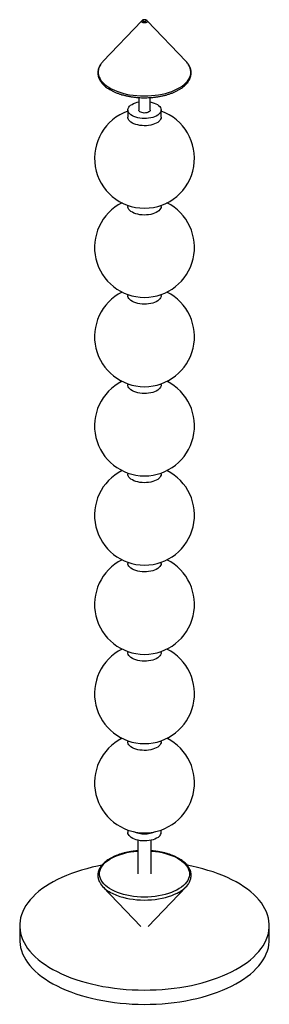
# Paper-space layout '_Trimétrica' of a CAD drawing. Header units: millimetres. Extents: x -150 to 150, y -77 to 1105.
import ezdxf

# ---------------------------------------------------------------- set-up
doc = ezdxf.new("R2010")
doc.units = ezdxf.units.MM

psp = doc.layouts.new('_Trimétrica')

# ---------------------------------------------------------------- linework, layer by layer
at = {"color": 7, "linetype": 'Continuous', "lineweight": 25}
for p, q in [((-3.2, 1103.7), (-50, 1054.7)), ((50, 1054.7), (3.2, 1103.7)), ((-7, 1011.4), (-7, 996.4)), ((7, 996.4), (7, 1011.4)), ((-20, 996.4), (-20, 987.9)), ((20, 987.9), (20, 996.4)), ((-20, 882), (-20, 880.7)), ((20, 880.7), (20, 882)), ((-20, 774.9), (-20, 773.6)), ((20, 773.6), (20, 774.9)), ((-20, 667.7), (-20, 666.4)), ((20, 666.4), (20, 667.7)), ((-20, 560.6), (-20, 559.3)), ((20, 559.3), (20, 560.6)), ((-20, 453.4), (-20, 452.1)), ((20, 452.1), (20, 453.4)), ((-20, 346.3), (-20, 345)), ((20, 345), (20, 346.3)), ((-20, 239.2), (-20, 237.9)), ((20, 237.9), (20, 239.2)), ((-20, 132), (-20, 129.2)), ((20, 129.2), (20, 132)), ((-8, 119.8), (-8, 79.3)), ((8, 79.3), (8, 119.8)), ((-50, 63.9), (-4.4, 16)), ((4.4, 16), (50, 63.9)), ((-150, 17.1), (-150, 0)), ((150, 0), (150, 17.1))]:
    psp.add_line(p, q, dxfattribs=at)
at = {"color": 8, "linetype": 'Continuous', "lineweight": 25, "flags": 128}
for points in [[(-1.7, 1101.3), (-2.6, 1101.6), (-3.2, 1102.1), (-3.6, 1102.6), (-3.6, 1103.2), (-3.2, 1103.7)], [(3.2, 1103.7), (3.6, 1103.2), (3.6, 1102.6), (3.2, 1102), (2.5, 1101.6), (1.6, 1101.2), (0.5, 1101.1), (-0.6, 1101.1), (-1.7, 1101.3)], [(-52.6, 1051.4), (-53.7, 1049.6), (-54.7, 1047.4), (-55.3, 1045.1), (-55.6, 1042.8), (-55.6, 1040.6), (-55.2, 1038.3), (-54.4, 1036), (-53.3, 1033.8), (-51.9, 1031.7), (-50.1, 1029.6), (-48.1, 1027.6), (-45.7, 1025.7), (-43, 1023.8), (-40.1, 1022.1), (-36.9, 1020.6), (-33.4, 1019.1), (-29.8, 1017.8), (-26, 1016.7)], [(-26, 1016.7), (-22, 1015.7), (-17.9, 1014.9), (-13.6, 1014.2), (-9.3, 1013.8), (-4.9, 1013.5), (-0.5, 1013.4), (4, 1013.4), (8.4, 1013.7), (12.7, 1014.1), (17, 1014.7), (21.1, 1015.5), (25.2, 1016.5), (29, 1017.6), (32.7, 1018.8), (36.2, 1020.2), (39.4, 1021.8), (42.4, 1023.5), (45.2, 1025.3), (47.6, 1027.2), (49.7, 1029.2), (51.6, 1031.2), (53.1, 1033.4), (54.2, 1035.6), (55.1, 1037.8), (55.5, 1040.1), (55.7, 1042.4), (55.4, 1044.6), (54.9, 1046.9), (53.9, 1049.1), (53, 1050.8)], [(-25.2, 54.7), (-29, 55.8), (-32.6, 57.1), (-35.9, 58.5), (-39.1, 60), (-41.9, 61.7), (-44.6, 63.5), (-46.9, 65.4), (-48.9, 67.4), (-50.6, 69.5), (-52, 71.6), (-53, 73.8), (-53.7, 76), (-54, 78.2), (-54, 80.5), (-53.6, 82.7), (-52.9, 84.9), (-51.9, 87.1), (-50.5, 89.2), (-48.8, 91.3), (-46.8, 93.3), (-44.4, 95.1), (-41.8, 96.9), (-38.9, 98.6), (-35.8, 100.2), (-32.4, 101.6), (-28.8, 102.8), (-25, 104), (-21.1, 104.9), (-17, 105.7), (-12.8, 106.3), (-8.6, 106.8), (-8, 106.8)], [(8, 106.8), (8.8, 106.7), (13.1, 106.3), (17.2, 105.7), (21.3, 104.9), (25.2, 103.9), (29, 102.8), (32.6, 101.5), (35.9, 100.1), (39.1, 98.5), (41.9, 96.8), (44.6, 95), (46.9, 93.1), (48.9, 91.2), (50.6, 89.1), (52, 87), (53, 84.8), (53.7, 82.6), (54, 80.3), (54, 78.1), (53.6, 75.9), (52.9, 73.7), (51.9, 71.5), (50.5, 69.3), (48.8, 67.3), (46.8, 65.3), (44.4, 63.4), (41.8, 61.6), (38.9, 59.9), (35.8, 58.4), (32.4, 57), (28.8, 55.7), (25, 54.6), (21.1, 53.6), (17, 52.9), (12.8, 52.2), (8.6, 51.8), (4.2, 51.5), (-0.1, 51.4), (-4.5, 51.5), (-8.8, 51.8), (-13.1, 52.3), (-17.2, 52.9), (-21.3, 53.7), (-25.2, 54.7), (-25.2, 54.7)], [(-26, 51.2), (-22, 50.2), (-17.9, 49.4), (-13.6, 48.8), (-9.3, 48.3), (-4.9, 48), (-0.5, 47.9), (4, 48), (8.4, 48.2), (12.7, 48.6), (17, 49.2), (21.1, 50), (25.2, 51), (29, 52.1), (32.7, 53.4), (36.2, 54.8), (39.4, 56.3), (41.1, 57.2)]]:
    psp.add_lwpolyline(points, dxfattribs=at)
at = {"color": 7, "linetype": 'Continuous', "lineweight": 25, "flags": 128}
for points in [[(0.9, 1104.5), (0.2, 1104.6), (-0.6, 1104.6), (-1.3, 1104.4), (-1.8, 1104.1), (-2, 1103.7), (-1.9, 1103.3), (-1.5, 1102.9), (-0.9, 1102.7), (-0.2, 1102.6), (0.6, 1102.6), (1.3, 1102.8), (1.8, 1103.1), (2, 1103.5), (1.9, 1103.9), (1.5, 1104.2), (0.9, 1104.5)], [(7, 1006.1), (9.3, 1005.6), (11.6, 1004.8), (13.7, 1004), (15.5, 1003), (17, 1001.8), (18.3, 1000.6), (19.2, 999.3), (19.8, 998), (20, 996.6), (19.9, 995.2), (19.4, 993.9), (18.5, 992.6), (17.4, 991.3), (15.9, 990.2), (14.1, 989.2), (12.1, 988.3), (9.9, 987.5), (7.5, 986.9), (4.9, 986.5), (2.3, 986.2), (-0.4, 986.1), (-3, 986.3), (-5.6, 986.6), (-8.1, 987), (-10.5, 987.7), (-12.7, 988.5), (-14.6, 989.4), (-16.3, 990.5), (-17.7, 991.7), (-18.8, 992.9), (-19.5, 994.2), (-19.9, 995.6), (-20, 997), (-19.7, 998.3), (-19, 999.7), (-18, 1000.9), (-16.7, 1002.1), (-15, 1003.2), (-13.2, 1004.2), (-11, 1005), (-8.7, 1005.7), (-7, 1006.1)], [(7, 996.4), (7, 996.3), (6.8, 995.5), (6.2, 994.8), (5.3, 994.1), (4.2, 993.5), (2.8, 993.1), (1.3, 992.9), (-0.3, 992.8), (-1.8, 993), (-3.3, 993.3), (-4.6, 993.7), (-5.6, 994.3), (-6.4, 995), (-6.9, 995.8), (-7, 996.4)], [(20, 987.9), (19.9, 986.7), (19.4, 985.3), (18.5, 984), (17.4, 982.8), (15.9, 981.6), (14.1, 980.6), (12.1, 979.7), (9.9, 978.9), (7.5, 978.3), (4.9, 977.9), (2.3, 977.6), (-0.4, 977.6), (-3, 977.7), (-5.6, 978), (-8.1, 978.5), (-10.5, 979.1), (-12.7, 979.9), (-14.6, 980.8), (-16.3, 981.9), (-17.7, 983.1), (-18.8, 984.3), (-19.5, 985.7), (-19.9, 987), (-20, 987.9)], [(20, 880.7), (19.9, 879.5), (19.4, 878.2), (18.5, 876.9), (17.4, 875.6), (15.9, 874.5), (14.1, 873.4), (12.1, 872.5), (9.9, 871.8), (7.5, 871.2), (4.9, 870.7), (2.3, 870.5), (-0.4, 870.4), (-3, 870.5), (-5.6, 870.8), (-8.1, 871.3), (-10.5, 872), (-12.7, 872.8), (-14.6, 873.7), (-16.3, 874.8), (-17.7, 875.9), (-18.8, 877.2), (-19.5, 878.5), (-19.9, 879.9), (-20, 880.7)], [(20, 773.6), (19.9, 772.4), (19.4, 771), (18.5, 769.7), (17.4, 768.5), (15.9, 767.3), (14.1, 766.3), (12.1, 765.4), (9.9, 764.6), (7.5, 764), (4.9, 763.6), (2.3, 763.4), (-0.4, 763.3), (-3, 763.4), (-5.6, 763.7), (-8.1, 764.2), (-10.5, 764.8), (-12.7, 765.6), (-14.6, 766.6), (-16.3, 767.6), (-17.7, 768.8), (-18.8, 770.1), (-19.5, 771.4), (-19.9, 772.7), (-20, 773.6)], [(20, 666.4), (19.9, 665.2), (19.4, 663.9), (18.5, 662.6), (17.4, 661.3), (15.9, 660.2), (14.1, 659.1), (12.1, 658.2), (9.9, 657.5), (7.5, 656.9), (4.9, 656.5), (2.3, 656.2), (-0.4, 656.1), (-3, 656.3), (-5.6, 656.6), (-8.1, 657), (-10.5, 657.7), (-12.7, 658.5), (-14.6, 659.4), (-16.3, 660.5), (-17.7, 661.6), (-18.8, 662.9), (-19.5, 664.2), (-19.9, 665.6), (-20, 666.4)], [(20, 559.3), (19.9, 558.1), (19.4, 556.7), (18.5, 555.4), (17.4, 554.2), (15.9, 553), (14.1, 552), (12.1, 551.1), (9.9, 550.3), (7.5, 549.7), (4.9, 549.3), (2.3, 549.1), (-0.4, 549), (-3, 549.1), (-5.6, 549.4), (-8.1, 549.9), (-10.5, 550.5), (-12.7, 551.3), (-14.6, 552.3), (-16.3, 553.3), (-17.7, 554.5), (-18.8, 555.8), (-19.5, 557.1), (-19.9, 558.4), (-20, 559.3)], [(20, 452.1), (19.9, 450.9), (19.4, 449.6), (18.5, 448.3), (17.4, 447), (15.9, 445.9), (14.1, 444.9), (12.1, 444), (9.9, 443.2), (7.5, 442.6), (4.9, 442.2), (2.3, 441.9), (-0.4, 441.8), (-3, 442), (-5.6, 442.3), (-8.1, 442.7), (-10.5, 443.4), (-12.7, 444.2), (-14.6, 445.1), (-16.3, 446.2), (-17.7, 447.4), (-18.8, 448.6), (-19.5, 449.9), (-19.9, 451.3), (-20, 452.1)], [(20, 345), (19.9, 343.8), (19.4, 342.4), (18.5, 341.1), (17.4, 339.9), (15.9, 338.7), (14.1, 337.7), (12.1, 336.8), (9.9, 336), (7.5, 335.4), (4.9, 335), (2.3, 334.8), (-0.4, 334.7), (-3, 334.8), (-5.6, 335.1), (-8.1, 335.6), (-10.5, 336.2), (-12.7, 337), (-14.6, 338), (-16.3, 339), (-17.7, 340.2), (-18.8, 341.5), (-19.5, 342.8), (-19.9, 344.2), (-20, 345)], [(20, 237.9), (19.9, 236.6), (19.4, 235.3), (18.5, 234), (17.4, 232.7), (15.9, 231.6), (14.1, 230.6), (12.1, 229.7), (9.9, 228.9), (7.5, 228.3), (4.9, 227.9), (2.3, 227.6), (-0.4, 227.6), (-3, 227.7), (-5.6, 228), (-8.1, 228.4), (-10.5, 229.1), (-12.7, 229.9), (-14.6, 230.8), (-16.3, 231.9), (-17.7, 233.1), (-18.8, 234.3), (-19.5, 235.6), (-19.9, 237), (-20, 237.9)], [(17.7, 124.4), (16.3, 123.2), (14.6, 122.2), (12.6, 121.2), (10.5, 120.4), (8.1, 119.8), (5.6, 119.3), (3, 119), (0.3, 118.9), (-2.4, 119), (-5, 119.2), (-7.5, 119.7), (-9.9, 120.3), (-12.1, 121), (-14.2, 121.9), (-15.9, 123), (-17.4, 124.1), (-18.5, 125.4), (-19.4, 126.7), (-19.9, 128), (-20, 129.2)], [(-51.3, 89.7), (-56.3, 88.8), (-62.9, 87.3), (-69.4, 85.6), (-75.8, 83.8), (-81.9, 81.9), (-87.9, 79.7), (-93.7, 77.5), (-99.2, 75.1), (-104.5, 72.5), (-109.6, 69.9), (-114.4, 67.1), (-119, 64.2), (-123.3, 61.2), (-127.2, 58.1), (-130.9, 54.8), (-134.3, 51.5), (-137.4, 48.2), (-140.1, 44.7), (-142.6, 41.2), (-144.6, 37.6), (-146.4, 34), (-147.8, 30.3), (-148.9, 26.6), (-149.6, 22.9), (-149.9, 19.2), (-150, 15.4), (-149.6, 11.7), (-148.9, 8), (-147.9, 4.3), (-146.5, 0.6), (-144.8, -3), (-142.8, -6.6), (-140.4, -10.1), (-137.7, -13.6), (-134.6, -16.9), (-131.3, -20.3), (-127.6, -23.5), (-123.6, -26.6), (-119.4, -29.6), (-114.9, -32.5), (-110.1, -35.3), (-105, -38), (-99.7, -40.6), (-94.2, -43), (-88.4, -45.3), (-82.5, -47.4), (-76.3, -49.4), (-70, -51.2)], [(-70, -51.2), (-63.5, -52.8), (-56.9, -54.3), (-50.1, -55.7), (-43.2, -56.8), (-36.2, -57.8), (-29.1, -58.6), (-22, -59.3), (-14.8, -59.7), (-7.6, -60), (-0.3, -60.1), (6.9, -60), (14.1, -59.8), (21.3, -59.3), (28.5, -58.7), (35.6, -57.9), (42.6, -56.9), (49.5, -55.8), (56.3, -54.5), (62.9, -53), (69.4, -51.3), (75.8, -49.5), (81.9, -47.6), (87.9, -45.5), (93.7, -43.2), (99.2, -40.8), (104.5, -38.3), (109.6, -35.6), (114.4, -32.8), (119, -29.9), (123.3, -26.9), (127.2, -23.8), (130.9, -20.6), (134.3, -17.2), (137.4, -13.9), (140.1, -10.4), (142.6, -6.9), (144.6, -3.3), (146.4, 0.3), (147.8, 4), (148.9, 7.7), (149.6, 11.4), (149.9, 15.1), (150, 18.8), (149.6, 22.6), (148.9, 26.3), (147.9, 30), (146.5, 33.6), (144.8, 37.3), (142.8, 40.9), (140.4, 44.4), (137.7, 47.8), (134.6, 51.2), (131.3, 54.5), (127.6, 57.8), (123.6, 60.9), (119.4, 63.9), (114.9, 66.8), (110.1, 69.6), (105, 72.3), (99.7, 74.9), (94.2, 77.3), (88.4, 79.5), (82.5, 81.7), (76.3, 83.6), (70, 85.5), (63.5, 87.1), (56.9, 88.6), (51.3, 89.7)], [(-150, 0), (-150, -1.7), (-149.6, -5.4), (-148.9, -9.1), (-147.9, -12.8), (-146.5, -16.5), (-144.8, -20.1), (-142.8, -23.7), (-140.4, -27.2), (-137.7, -30.7), (-134.6, -34.1), (-131.3, -37.4), (-127.6, -40.6), (-123.6, -43.7), (-119.4, -46.8), (-114.9, -49.7), (-110.1, -52.5), (-105, -55.2), (-99.7, -57.7), (-94.2, -60.1), (-88.4, -62.4), (-82.5, -64.5), (-76.3, -66.5), (-70, -68.3)], [(-70, -68.3), (-63.5, -70), (-56.9, -71.5), (-50.1, -72.8), (-43.2, -74), (-36.2, -75), (-29.1, -75.8), (-22, -76.4), (-14.8, -76.9), (-7.6, -77.2), (-0.3, -77.3), (6.9, -77.2), (14.1, -76.9), (21.3, -76.5), (28.5, -75.8), (35.6, -75.1), (42.6, -74.1), (49.5, -72.9), (56.3, -71.6), (62.9, -70.1), (69.4, -68.5), (75.8, -66.7), (81.9, -64.7), (87.9, -62.6), (93.7, -60.3), (99.2, -57.9), (104.5, -55.4), (109.6, -52.7), (114.4, -49.9), (119, -47), (123.3, -44), (127.2, -40.9), (130.9, -37.7), (134.3, -34.4), (137.4, -31), (140.1, -27.6), (142.6, -24), (144.6, -20.5), (146.4, -16.8), (147.8, -13.2), (148.9, -9.5), (149.6, -5.8), (149.9, -2), (150, 0)]]:
    psp.add_lwpolyline(points, dxfattribs=at)
at = {"color": 7, "linetype": 'Continuous', "lineweight": 25}
for centre, radius, start, end in [((-32.2, 1037.6), 24.6, 136.1514, 145.848), ((32.8, 1038.1), 23.9, 32.1069, 43.9632), ((0, 938.6), 60, 109.4712, 70.5288), ((0, 831.5), 60, 116.7623, 63.2377), ((0, 724.3), 60, 116.7623, 63.2377), ((0, 617.2), 60, 116.7623, 63.2377), ((0, 510), 60, 116.7623, 63.2377), ((0, 402.9), 60, 116.7623, 63.2377), ((0, 295.7), 60, 116.7623, 63.2377), ((0, 188.6), 60, 116.7623, 63.2377), ((0, 162), 34.6, 247.4951, 292.5049), ((13.3, 129.5), 6.73, 310.9842, 357.6539), ((-25.7, 86.6), 33.2, 215.1214, 242.9149), ((27, 85), 31.2, 296.9297, 326.9611)]:
    psp.add_arc(centre, radius, start, end, dxfattribs=at)
at = {"color": 8, "linetype": 'Continuous', "lineweight": 25}
psp.add_arc((-9.2, 115.3), 66.2, 241.5658, 255.3642, dxfattribs=at)
at = {"color": 7, "linetype": 'Continuous', "lineweight": 25}
for points, knots in [([(1.5, 1104.7), (1.3, 1104.8), (0.7, 1104.9), (-0.3, 1104.9), (-1.4, 1104.8), (-2.4, 1104.4), (-3, 1104), (-3.2, 1103.7), (-3.2, 1103.7)], [0, 0, 0, 0, 0.1238749, 0.3407966, 0.5615267, 0.7970308, 0.9891207, 1, 1, 1, 1]), ([(3.2, 1103.8), (3.1, 1103.8), (2.9, 1104), (2.4, 1104.4), (1.8, 1104.6), (1.5, 1104.7)], [0, 0, 0, 0, 0.077106, 0.496722, 1, 1, 1, 1]), ([(-52.7, 1051.3), (-52.8, 1051.1), (-53.5, 1050.1), (-54.4, 1048.4), (-55.3, 1046.2), (-55.9, 1043.9), (-56.1, 1041.6), (-56, 1039.3), (-55.6, 1037.1), (-54.9, 1034.8), (-53.9, 1032.6), (-52.6, 1030.5), (-51, 1028.4), (-49.1, 1026.4), (-46.9, 1024.5), (-44.4, 1022.6), (-41.7, 1020.9), (-38.7, 1019.3), (-35.6, 1017.8), (-32.2, 1016.5), (-28.9, 1015.4), (-26.7, 1014.7), (-25.8, 1014.5)], [0, 0, 0, 0, 0.015637, 0.068465, 0.120775, 0.172513, 0.223745, 0.274655, 0.325488, 0.37645, 0.42778, 0.479616, 0.531978, 0.584796, 0.637946, 0.6913, 0.744754, 0.798229, 0.851674, 0.905072, 0.958416, 1, 1, 1, 1]), ([(-25.8, 1014.5), (-25.1, 1014.3), (-23.2, 1013.8), (-19.9, 1013.1), (-15.9, 1012.4), (-11.8, 1011.8), (-7.7, 1011.4), (-3.5, 1011.2), (0.7, 1011.2), (4.9, 1011.3), (9.1, 1011.5), (13.2, 1012), (17.2, 1012.6), (21.2, 1013.3), (25, 1014.2), (28.7, 1015.3), (32.3, 1016.5), (35.6, 1017.9), (38.8, 1019.3), (41.7, 1020.9), (44.5, 1022.7), (46.9, 1024.5), (49.1, 1026.5), (51.1, 1028.5), (52.7, 1030.6), (54, 1032.8), (55, 1035.1), (55.7, 1037.4), (56, 1039.6), (56.1, 1041.9), (55.8, 1044.2), (55.2, 1046.4), (54.3, 1048.6), (53.5, 1049.9), (53.2, 1050.6)], [0, 0, 0, 0, 0.016901, 0.048976, 0.081033, 0.113071, 0.145094, 0.177108, 0.209116, 0.241125, 0.273136, 0.305154, 0.337185, 0.369232, 0.401302, 0.433398, 0.465527, 0.497693, 0.529898, 0.562146, 0.594431, 0.626744, 0.659054, 0.691312, 0.723448, 0.755379, 0.787021, 0.818322, 0.849295, 0.880029, 0.910671, 0.94134, 0.972186, 1, 1, 1, 1]), ([(-8, 107.1), (-8.8, 107), (-11, 106.9), (-14.6, 106.4), (-18.6, 105.8), (-22.5, 105), (-26.3, 104), (-30, 102.9), (-33.4, 101.6), (-36.7, 100.2), (-39.8, 98.7), (-42.7, 97.1), (-45.3, 95.3), (-47.7, 93.4), (-49.8, 91.4), (-51.7, 89.3), (-53.2, 87.2), (-54.4, 85), (-55.3, 82.7), (-55.9, 80.4), (-56.1, 78.2), (-56, 75.9), (-55.6, 73.6), (-54.9, 71.4), (-54, 69.4), (-53.3, 68.2), (-52.9, 67.7)], [0, 0, 0, 0, 0.025878, 0.069154, 0.112449, 0.155769, 0.199121, 0.242512, 0.285949, 0.329437, 0.372981, 0.416581, 0.460228, 0.503904, 0.547553, 0.591102, 0.634451, 0.677479, 0.720086, 0.762227, 0.803954, 0.845421, 0.886824, 0.928333, 0.970141, 1, 1, 1, 1]), ([(53.3, 68.3), (53.5, 68.6), (54.2, 69.7), (55, 71.6), (55.7, 73.9), (56, 76.2), (56.1, 78.5), (55.8, 80.7), (55.2, 83), (54.3, 85.2), (53.1, 87.3), (51.6, 89.5), (49.8, 91.5), (47.7, 93.5), (45.3, 95.3), (42.7, 97.1), (39.8, 98.7), (36.7, 100.3), (33.4, 101.6), (29.9, 102.9), (26.3, 104), (22.5, 105), (18.5, 105.8), (14.5, 106.4), (11, 106.9), (8.8, 107), (8, 107.1)], [0, 0, 0, 0, 0.022406, 0.065661, 0.108451, 0.150793, 0.192807, 0.234696, 0.276622, 0.31879, 0.361346, 0.40434, 0.447737, 0.491444, 0.535356, 0.579376, 0.623436, 0.66748, 0.711489, 0.755455, 0.799376, 0.843256, 0.8871, 0.930914, 0.974703, 1, 1, 1, 1])]:
    psp.add_open_spline(points, degree=3, knots=knots, dxfattribs=at)

doc.saveas('drawing.dxf')
